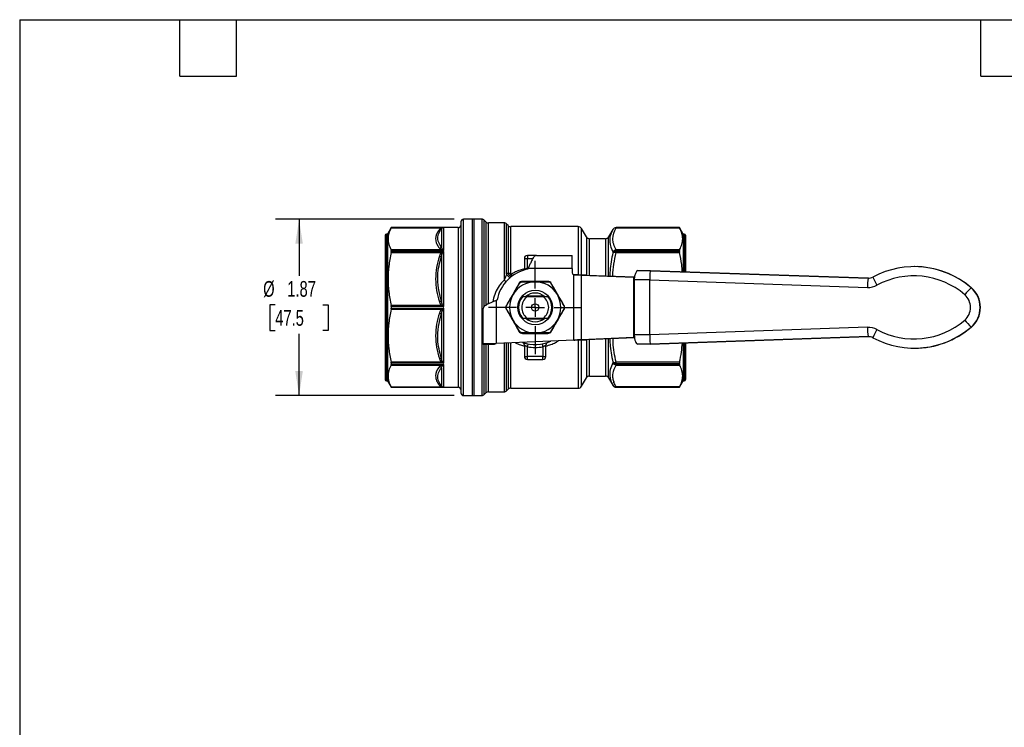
# Model space of a CAD drawing. Header units: inches. Extents: x 0.5 to 21.5, y 0.5 to 16.5.
# Tile 6 of 11: x 0.5 to 10.9, y 9 to 16.5. Entities that reach past the tile are written whole.
import ezdxf

# ---------------------------------------------------------------- set-up
doc = ezdxf.new("R2010")
doc.units = ezdxf.units.IN
doc.header["$LTSCALE"] = 2
doc.header["$MEASUREMENT"] = 0
doc.linetypes.add('SLD-Center', pattern=[0.75, 0.6, -0.05, 0.05, -0.05])
doc.linetypes.add('SLD-Solid', pattern=[0])
doc.layers.add('CENTER', color=40, linetype='SLD-Center')
doc.layers.add('DIMENSIONS', color=140, linetype='SLD-Solid', lineweight=25)
doc.layers.add('TEXT', color=140, linetype='SLD-Solid', lineweight=25)
doc.styles.add('SLDTEXTSTYLE0', font='TXT', dxfattribs={"width": 0.7})
doc.dimstyles.new('SLDDIMSTYLE1', dxfattribs={"dimtxt": 0.169922, "dimasz": 0.26, "dimexe": 0, "dimexo": 0.0625, "dimgap": 0.04248, "dimtad": 0, "dimtih": 1, "dimtoh": 1, "dimrnd": 1e-09, "dimzin": 12, "dimdsep": 46, "dimtxsty": 'SLDTEXTSTYLE0', "dimsah": 1, "dimcen": 0.09, "dimadec": 0, "dimazin": 3, "dimtfac": 1, "dimtofl": 0, "dimtmove": 0, "dimatfit": 3, "dimfxl": 0, "dimfrac": 2, "dimtolj": 1, "dimtzin": 12, "dimarcsym": 0})

# ---------------------------------------------------------------- blocks, each defined once
blk = doc.blocks.new('_D_6')
at = {"layer": 'DIMENSIONS'}
for p, q in [((5.111, 14.383), (3.215, 14.383)), ((3.465, 14.383), (3.465, 13.783)), ((3.212, 13.475), (3.155, 13.475)), ((3.155, 13.475), (3.155, 13.205)), ((3.717, 13.475), (3.774, 13.475)), ((3.774, 13.475), (3.774, 13.205)), ((3.155, 13.205), (3.212, 13.205)), ((3.465, 12.513), (3.465, 13.167)), ((3.774, 13.205), (3.717, 13.205)), ((5.111, 12.513), (3.215, 12.513))]:
    blk.add_line(p, q, dxfattribs=at)
for points in [[(3.465, 14.383), (3.425, 14.123), (3.505, 14.123)], [(3.465, 12.513), (3.505, 12.773), (3.425, 12.773)]]:
    blk.add_solid(points, dxfattribs=at)
at = {"layer": 'DIMENSIONS', "char_height": 0.1667, "attachment_point": 1, "style": 'SLDTEXTSTYLE0'}
for s, insert in [('%%c', (3.084, 13.728)), ('1.87', (3.34, 13.728)), ('47.5', (3.212, 13.42))]:
    blk.add_mtext(s, dxfattribs=dict(at, insert=insert))
blk = doc.blocks.new('SW_CENTERMARKSYMBOL_1')
at = {"layer": 'CENTER', "color": 0}
for p, q in [((0, 0.2), (0, 0.494)), ((-0.2, 0), (-0.494, 0)), ((0, 0), (-0.1, 0)), ((0, 0), (0, 0.1)), ((0, 0), (0, -0.1)), ((0, 0), (0.1, 0)), ((0.2, 0), (0.494, 0)), ((0, -0.2), (0, -0.494))]:
    blk.add_line(p, q, dxfattribs=at)

msp = doc.modelspace()

# ---------------------------------------------------------------- linework, layer by layer
for p, q in [((5.183, 14.356), (5.183, 12.541)), ((5.319, 14.383), (5.211, 14.383)), ((5.211, 12.513), (5.211, 14.383)), ((5.403, 14.383), (5.301, 14.383)), ((5.301, 14.383), (5.301, 13.448)), ((5.319, 14.383), (5.319, 13.806)), ((5.403, 14.383), (5.403, 12.513)), ((5.447, 14.356), (5.431, 14.372)), ((5.431, 13.457), (5.431, 14.372)), ((5.447, 14.356), (5.447, 13.538)), ((5.64, 14.344), (5.475, 14.344)), ((5.475, 13.537), (5.475, 14.344)), ((5.64, 14.344), (5.64, 13.738)), ((5.684, 14.316), (5.667, 14.333)), ((5.667, 13.801), (5.667, 14.333)), ((5.684, 14.316), (5.684, 13.811)), ((4.38, 14.214), (4.38, 12.683)), ((4.404, 14.226), (4.392, 14.226)), ((4.392, 14.226), (4.392, 12.671)), ((4.444, 14.295), (4.404, 14.226)), ((4.404, 14.226), (4.404, 12.671)), ((4.442, 14.292), (4.977, 14.292)), ((5.152, 14.295), (4.444, 14.295)), ((4.444, 14.295), (5, 14.295)), ((4.444, 14.295), (4.444, 14.295)), ((4.977, 14.283), (4.977, 14.088)), ((5, 14.053), (5, 14.295)), ((5.152, 14.295), (5.152, 12.602)), ((6.428, 14.305), (5.711, 14.305)), ((5.711, 13.807), (5.711, 14.305)), ((6.428, 14.305), (6.428, 13.794)), ((6.514, 14.196), (6.462, 14.285)), ((6.462, 13.793), (6.462, 14.285)), ((6.795, 14.275), (6.75, 14.196)), ((6.795, 14.275), (6.795, 14.275)), ((7.502, 14.295), (6.829, 14.295)), ((6.829, 14.292), (6.829, 14.295)), ((7.502, 14.295), (6.829, 14.295)), ((6.829, 14.295), (6.829, 14.295)), ((6.829, 14.292), (7.503, 14.292)), ((7.542, 14.226), (7.502, 14.295)), ((7.502, 14.295), (7.502, 14.295)), ((7.553, 14.226), (7.542, 14.226)), ((7.542, 14.226), (7.542, 13.826)), ((7.553, 14.226), (7.553, 13.826)), ((7.565, 14.214), (7.565, 13.826)), ((6.514, 14.196), (6.514, 13.792)), ((6.716, 14.177), (6.548, 14.177)), ((6.548, 13.79), (6.548, 14.177)), ((6.716, 14.177), (6.716, 13.783)), ((6.75, 13.782), (6.75, 14.196)), ((4.977, 14.059), (4.442, 14.059)), ((4.442, 14.031), (4.977, 14.031)), ((4.444, 14.053), (4.444, 14.041)), ((5, 14.053), (4.444, 14.053)), ((4.444, 14.041), (5, 14.041)), ((5, 13.457), (5, 14.041)), ((6.795, 14.038), (6.795, 14.028)), ((6.829, 14.052), (6.829, 14.06)), ((7.503, 14.06), (6.829, 14.06)), ((6.829, 14.042), (6.829, 14.052)), ((6.829, 14.052), (7.502, 14.052)), ((6.829, 14.03), (6.829, 14.042)), ((7.502, 14.042), (6.829, 14.042)), ((6.829, 14.03), (7.503, 14.03)), ((7.502, 14.042), (7.502, 14.052)), ((4.977, 13.989), (4.977, 13.519)), ((5.857, 13.968), (5.857, 13.848)), ((5.857, 13.968), (5.888, 13.968)), ((5.888, 14), (5.888, 13.968)), ((5.984, 14), (5.888, 14)), ((5.888, 13.865), (5.888, 13.968)), ((5.888, 13.968), (5.947, 13.968)), ((5.984, 14), (6.364, 14)), ((6.364, 13.862), (6.364, 14)), ((5.319, 13.806), (5.319, 12.513)), ((5.9, 13.868), (5.888, 13.865)), ((5.888, 13.865), (5.89, 13.854)), ((5.892, 13.854), (5.898, 13.862)), ((6.364, 13.862), (5.898, 13.862)), ((6.364, 13.862), (6.364, 13.815)), ((6.382, 13.102), (6.382, 13.795)), ((6.383, 13.795), (6.384, 13.795)), ((7.191, 13.838), (7.06, 13.838)), ((9.504, 13.759), (7.191, 13.838)), ((7.194, 13.838), (7.191, 13.838)), ((7.194, 13.838), (9.507, 13.759)), ((9.996, 13.881), (9.994, 13.881)), ((6.46, 13.791), (6.46, 13.106)), ((6.46, 13.791), (7.017, 13.769)), ((6.519, 13.791), (6.46, 13.791)), ((6.519, 13.791), (7.025, 13.771)), ((7.025, 13.769), (7.017, 13.769)), ((7.017, 13.128), (7.017, 13.769)), ((7.017, 13.769), (7.025, 13.769)), ((7.188, 13.74), (7.023, 13.74)), ((7.023, 13.74), (7.023, 13.157)), ((7.188, 13.157), (7.188, 13.74)), ((7.188, 13.74), (9.497, 13.66)), ((9.507, 13.759), (9.504, 13.759)), ((9.507, 13.759), (9.51, 13.758)), ((10.6, 13.657), (10.597, 13.657)), ((5.447, 13.538), (5.447, 13.47)), ((5.475, 13.486), (5.475, 13.537)), ((5.557, 13.521), (5.565, 13.527)), ((5.557, 13.521), (5.557, 13.066)), ((6.065, 13.569), (5.877, 13.569)), ((5.878, 13.569), (6.064, 13.569)), ((6.058, 13.562), (5.883, 13.562)), ((4.977, 13.468), (4.442, 13.468)), ((4.442, 13.428), (4.977, 13.428)), ((5, 13.457), (4.444, 13.457)), ((4.444, 13.457), (4.444, 13.44)), ((4.444, 13.44), (5, 13.44)), ((4.977, 13.378), (4.977, 12.908)), ((5, 12.856), (5, 13.44)), ((5.301, 13.448), (5.301, 12.513)), ((5.42, 13.061), (5.42, 13.436)), ((5.877, 13.328), (6.065, 13.328)), ((6.064, 13.327), (5.878, 13.327)), ((5.883, 13.335), (6.058, 13.335)), ((9.497, 13.237), (7.188, 13.157)), ((10.6, 13.24), (10.597, 13.24)), ((6.382, 13.102), (5.557, 13.066)), ((5.64, 13.069), (5.64, 12.553)), ((5.667, 12.564), (5.667, 13.071)), ((5.684, 13.071), (5.684, 12.581)), ((5.711, 12.592), (5.711, 13.072)), ((6.383, 13.102), (6.384, 13.102)), ((6.428, 13.103), (6.428, 12.592)), ((7.017, 13.128), (6.46, 13.106)), ((6.46, 13.106), (6.519, 13.106)), ((6.462, 12.612), (6.462, 13.104)), ((6.514, 13.105), (6.514, 12.7)), ((7.025, 13.126), (6.519, 13.106)), ((6.548, 12.72), (6.548, 13.107)), ((6.716, 13.113), (6.716, 12.72)), ((6.75, 12.7), (6.75, 13.115)), ((7.017, 13.128), (7.026, 13.128)), ((7.025, 13.128), (7.017, 13.128)), ((7.188, 13.157), (7.023, 13.157)), ((7.191, 13.058), (9.504, 13.138)), ((9.507, 13.138), (7.194, 13.058)), ((7.542, 13.07), (7.542, 12.671)), ((7.553, 13.071), (7.553, 12.671)), ((7.565, 13.071), (7.565, 12.683)), ((9.504, 13.138), (9.507, 13.138)), ((9.51, 13.138), (9.507, 13.138)), ((5.538, 13.061), (5.42, 13.061)), ((5.42, 13.061), (5.42, 13.055)), ((5.538, 13.055), (5.42, 13.055)), ((5.431, 12.525), (5.431, 13.055)), ((5.447, 13.055), (5.447, 12.541)), ((5.475, 12.553), (5.475, 13.055)), ((5.538, 13.061), (5.538, 13.055)), ((5.857, 13.049), (5.857, 12.929)), ((5.888, 12.929), (5.888, 13.031)), ((6.053, 13.031), (6.053, 12.929)), ((6.085, 12.929), (6.085, 13.049)), ((7.191, 13.058), (7.06, 13.058)), ((7.194, 13.058), (7.191, 13.058)), ((9.994, 13.015), (9.996, 13.015)), ((4.977, 12.866), (4.442, 12.866)), ((4.444, 12.856), (4.444, 12.844)), ((5, 12.856), (4.444, 12.856)), ((5.857, 12.929), (5.888, 12.929)), ((6.053, 12.929), (5.888, 12.929)), ((5.888, 12.897), (5.888, 12.929)), ((5.888, 12.897), (6.053, 12.897)), ((6.053, 12.929), (6.085, 12.929)), ((6.053, 12.897), (6.053, 12.929)), ((6.795, 12.868), (6.795, 12.859)), ((7.503, 12.867), (6.829, 12.867)), ((6.829, 12.855), (6.829, 12.867)), ((6.829, 12.855), (7.502, 12.855)), ((6.829, 12.845), (6.829, 12.855)), ((7.502, 12.845), (7.502, 12.855)), ((4.442, 12.837), (4.977, 12.837)), ((4.444, 12.844), (5, 12.844)), ((4.977, 12.809), (4.977, 12.614)), ((5, 12.602), (5, 12.844)), ((6.829, 12.837), (6.829, 12.845)), ((7.502, 12.845), (6.829, 12.845)), ((6.829, 12.837), (7.503, 12.837)), ((4.392, 12.671), (4.404, 12.671)), ((4.404, 12.671), (4.444, 12.602)), ((6.462, 12.612), (6.514, 12.7)), ((6.548, 12.72), (6.716, 12.72)), ((6.75, 12.7), (6.795, 12.622)), ((6.805, 12.661), (6.805, 12.649)), ((6.805, 12.649), (6.809, 12.649)), ((7.502, 12.602), (7.542, 12.671)), ((7.542, 12.671), (7.553, 12.671)), ((4.977, 12.604), (4.442, 12.604)), ((4.444, 12.602), (5.152, 12.602)), ((4.444, 12.602), (4.444, 12.602)), ((5, 12.602), (4.444, 12.602)), ((5.431, 12.525), (5.447, 12.541)), ((5.475, 12.553), (5.64, 12.553)), ((5.667, 12.564), (5.684, 12.581)), ((5.711, 12.592), (6.428, 12.592)), ((6.795, 12.622), (6.795, 12.622)), ((7.503, 12.605), (6.829, 12.605)), ((6.829, 12.602), (6.829, 12.605)), ((6.829, 12.602), (7.502, 12.602)), ((6.829, 12.602), (7.502, 12.602)), ((6.829, 12.602), (6.829, 12.602)), ((7.502, 12.602), (7.502, 12.602)), ((5.211, 12.513), (5.319, 12.513)), ((5.301, 12.513), (5.403, 12.513))]:
    msp.add_line(p, q)
at = {"flags": 128}
for points in [[(6.795, 12.622), (6.798, 12.617), (6.802, 12.614)], [(6.823, 12.602), (6.824, 12.602), (6.829, 12.602)]]:
    msp.add_lwpolyline(points, dxfattribs=at)
for radius in [0.183, 0.0394, 0.00511]:
    msp.add_circle((5.971, 13.448), radius)
for centre, radius, start, end in [((5.152, 14.326), 0.0315, 270, 0), ((5.211, 14.356), 0.0276, 90, 180), ((5.403, 14.344), 0.0394, 45, 90), ((5.475, 14.383), 0.0394, 225, 270), ((5.64, 14.305), 0.0394, 45, 90), ((5.711, 14.344), 0.0394, 225, 270), ((4.392, 14.214), 0.0118, 90, 180), ((6.428, 14.265), 0.0394, 30, 90), ((6.829, 14.255), 0.0394, 90, 150), ((6.829, 14.255), 0.0394, 89.9997, 149.9988), ((7.553, 14.214), 0.0118, 0, 90), ((6.548, 14.216), 0.0394, 210, 270), ((6.716, 14.216), 0.0394, 270, 330), ((6.828, 14.008), 0.044, 87.621, 137.1048), ((6.828, 13.998), 0.0444, 87.564, 136.5377), ((5.888, 13.968), 0.0315, 90, 180), ((5.971, 13.448), 0.413, 100.9806, 169.0194), ((6.384, 13.815), 0.0197, 180, 262.7877), ((9.994, 12.957), 0.924, 49.2284, 118.3919), ((9.996, 12.957), 0.924, 49.2303, 89.9978), ((5.971, 13.448), 0.272, 90, 150), ((5.971, 13.448), 0.272, 30, 90), ((10.209, 13.66), 0.712, 172.0561, 180.0016), ((9.507, 13.857), 0.0983, 268.0225, 298.3928), ((10.25, 14.064), 0.756, 202.8996, 210.2473), ((9.99, 12.957), 0.826, 49.2287, 118.3917), ((5.971, 13.448), 0.153, 90, 132.0084), ((5.971, 13.448), 0.153, 48.9258, 90), ((9.504, 13.857), 0.197, 268.0225, 298.3928), ((11.312, 12.941), 1.012, 134.9357, 140.6376), ((10.417, 13.448), 0.276, 310.7739, 49.2261), ((10.42, 13.448), 0.276, 310.7739, 49.2261), ((5.971, 13.448), 0.272, 150, 210), ((5.971, 13.448), 0.177, 140.291, 219.709), ((5.971, 13.448), 0.143, 127.7074, 232.2926), ((5.971, 13.448), 0.143, 307.7074, 52.2926), ((5.971, 13.448), 0.177, 320.291, 39.709), ((5.971, 13.448), 0.272, 330, 30), ((10.414, 13.448), 0.177, 310.7732, 49.2268), ((5.971, 13.448), 0.272, 210, 270), ((5.971, 13.448), 0.153, 228.7578, 311.129), ((5.971, 13.448), 0.272, 270, 330), ((9.99, 13.94), 0.826, 241.608, 310.7716), ((11.312, 13.956), 1.012, 219.3624, 225.0643), ((9.504, 13.04), 0.197, 61.6072, 91.9775), ((10.209, 13.237), 0.712, 179.9984, 187.9439), ((9.994, 13.94), 0.924, 241.6081, 310.7716), ((10.25, 12.833), 0.756, 149.7527, 157.1004), ((9.996, 13.94), 0.924, 270.0022, 310.7697), ((5.971, 13.448), 0.394, 250.1954, 294.8287), ((9.507, 13.04), 0.0983, 61.6072, 91.9775), ((5.971, 13.448), 0.425, 258.7877, 281.2123), ((5.888, 12.929), 0.0315, 180, 270), ((6.053, 12.929), 0.0315, 270, 0), ((6.828, 12.899), 0.0444, 223.4623, 272.436), ((6.828, 12.889), 0.044, 222.8952, 272.379), ((4.392, 12.683), 0.0118, 180, 270), ((6.548, 12.681), 0.0394, 90, 150), ((6.716, 12.681), 0.0394, 30, 90), ((7.553, 12.683), 0.0118, 270, 0), ((5.152, 12.57), 0.0315, 0, 90), ((5.211, 12.541), 0.0276, 180, 270), ((5.475, 12.513), 0.0394, 90, 135), ((5.64, 12.592), 0.0394, 270, 315), ((5.711, 12.553), 0.0394, 90, 135), ((6.428, 12.631), 0.0394, 270, 330), ((6.829, 12.641), 0.0394, 210.0012, 270.0003), ((5.403, 12.553), 0.0394, 270, 315)]:
    msp.add_arc(centre, radius, start, end)
for centre, ratio, start_param, end_param in [((7.06, 13.74), 0.377152, 0, 1.570796), ((7.191, 13.74), 0.034879, 0, 1.570796), ((7.06, 13.157), 0.377152, 1.570796, 3.141593), ((7.191, 13.157), 0.034879, 1.570796, 3.141593)]:
    msp.add_ellipse(centre, major_axis=(0, 0.0985), ratio=ratio, start_param=start_param, end_param=end_param)
for points, knots in [([(4.442, 14.292), (4.431, 14.272), (4.423, 14.252), (4.412, 14.213), (4.41, 14.195), (4.41, 14.157), (4.412, 14.138), (4.423, 14.1), (4.431, 14.08), (4.442, 14.059)], [0, 0, 0, 0, 0.25, 0.25, 0.5, 0.5, 0.75, 0.75, 1, 1, 1, 1]), ([(4.955, 14.276), (4.929, 14.244), (4.915, 14.21), (4.914, 14.159), (4.918, 14.142), (4.932, 14.109), (4.942, 14.092), (4.955, 14.076)], [0, 0, 0, 0, 0.5, 0.5, 0.75, 0.75, 1, 1, 1, 1]), ([(4.977, 14.088), (4.955, 14.115), (4.922, 14.179), (4.948, 14.246), (4.977, 14.283)], [0, 0, 0, 0, 0.575193, 1.342116, 1.342116, 1.342116, 1.342116]), ([(5, 14.295), (4.999, 14.295), (4.999, 14.295), (4.992, 14.295), (4.984, 14.294), (4.977, 14.292)], [-0.08395482, -0.08395482, -0.08395482, -0.08395482, -0.08246334, -0.08246334, 0, 0, 0, 0]), ([(4.988, 14.292), (4.992, 14.294), (4.996, 14.295), (4.999, 14.295), (5, 14.295), (5, 14.295)], [-0.08395482, -0.08395482, -0.08395482, -0.08395482, -0.00149148, -0.00149148, 0, 0, 0, 0]), ([(6.795, 14.275), (6.771, 14.232), (6.749, 14.153), (6.777, 14.071), (6.795, 14.038)], [0, 0, 0, 0, 0.88516, 1.54903, 1.54903, 1.54903, 1.54903]), ([(6.829, 14.06), (6.819, 14.079), (6.81, 14.098), (6.798, 14.137), (6.795, 14.156), (6.796, 14.215), (6.808, 14.254), (6.829, 14.292)], [0, 0, 0, 0, 0.25, 0.25, 0.5, 0.5, 1, 1, 1, 1]), ([(7.503, 14.06), (7.515, 14.081), (7.523, 14.1), (7.533, 14.139), (7.536, 14.157), (7.536, 14.195), (7.533, 14.213), (7.523, 14.251), (7.515, 14.271), (7.503, 14.292)], [0, 0, 0, 0, 0.25, 0.25, 0.5, 0.5, 0.75, 0.75, 1, 1, 1, 1]), ([(4.442, 14.031), (4.431, 13.981), (4.423, 13.933), (4.412, 13.84), (4.41, 13.795), (4.41, 13.704), (4.412, 13.659), (4.423, 13.566), (4.431, 13.519), (4.442, 13.468)], [0, 0, 0, 0, 0.25, 0.25, 0.5, 0.5, 0.75, 0.75, 1, 1, 1, 1]), ([(4.977, 14.059), (4.984, 14.058), (4.992, 14.056), (4.999, 14.053), (4.999, 14.053), (5, 14.053)], [-0.00149148, -0.00149148, -0.00149148, -0.00149148, 0.08097186, 0.08097186, 0.08246334, 0.08246334, 0.08246334, 0.08246334]), ([(5, 14.041), (4.999, 14.041), (4.999, 14.041), (4.992, 14.038), (4.984, 14.035), (4.977, 14.031)], [-0.08395478, -0.08395478, -0.08395478, -0.08395478, -0.08246738, -0.08246738, 0, 0, 0, 0]), ([(5, 14.053), (5, 14.053), (4.999, 14.053), (4.996, 14.058), (4.992, 14.063), (4.988, 14.067)], [-0.00149148, -0.00149148, -0.00149148, -0.00149148, 0, 0, 0.08246334, 0.08246334, 0.08246334, 0.08246334]), ([(4.988, 14.023), (4.992, 14.029), (4.996, 14.035), (4.999, 14.041), (5, 14.041), (5, 14.041)], [-0.08395478, -0.08395478, -0.08395478, -0.08395478, -0.0014874, -0.0014874, 0, 0, 0, 0]), ([(6.795, 14.028), (6.789, 13.996), (6.775, 13.933), (6.765, 13.851), (6.763, 13.8), (6.763, 13.781)], [0, 0, 0, 0, 0.393608, 0.774694, 1, 1, 1, 1]), ([(6.796, 13.78), (6.796, 13.781), (6.795, 13.824), (6.805, 13.908), (6.821, 13.989), (6.829, 14.03)], [0, 0, 0, 0, 0.014617, 0.50743, 1, 1, 1, 1]), ([(7.532, 13.827), (7.53, 13.852), (7.526, 13.92), (7.512, 13.988), (7.503, 14.03)], [0, 0, 0, 0, 0.372033, 1, 1, 1, 1]), ([(4.955, 13.991), (4.942, 13.952), (4.932, 13.912), (4.918, 13.831), (4.914, 13.79), (4.915, 13.668), (4.929, 13.586), (4.955, 13.509)], [0, 0, 0, 0, 0.25, 0.25, 0.5, 0.5, 1, 1, 1, 1]), ([(4.977, 13.519), (4.948, 13.605), (4.922, 13.765), (4.955, 13.923), (4.977, 13.989)], [0, 0, 0, 0, 0.766914, 1.3421, 1.3421, 1.3421, 1.3421]), ([(5.984, 14), (5.98, 14), (5.976, 13.999), (5.964, 13.993), (5.957, 13.985), (5.942, 13.962), (5.934, 13.947), (5.922, 13.92), (5.917, 13.909), (5.907, 13.886), (5.903, 13.874), (5.898, 13.862)], [0, 0, 0, 0, 0.0789561, 0.0789561, 0.2372305, 0.2372305, 0.3954967, 0.3954967, 0.494179, 0.494179, 0.5928616, 0.5928616, 0.5928616, 0.5928616]), ([(5.667, 13.801), (5.67, 13.798), (5.674, 13.79), (5.683, 13.78), (5.692, 13.773), (5.701, 13.768), (5.706, 13.766), (5.708, 13.766)], [0, 0, 0, 0, 0.225701, 0.45138, 0.677199, 0.903101, 1, 1, 1, 1]), ([(5.857, 13.858), (5.841, 13.854), (5.809, 13.845), (5.761, 13.825), (5.73, 13.807), (5.715, 13.798)], [0, 0, 0, 0, 0.301116, 0.649303, 1, 1, 1, 1]), ([(5.732, 13.782), (5.73, 13.784), (5.725, 13.787), (5.719, 13.794), (5.715, 13.798)], [0, 0, 0, 0, 0.31841, 1, 1, 1, 1]), ([(5.857, 13.848), (5.857, 13.848), (5.857, 13.848), (5.857, 13.848), (5.858, 13.849), (5.859, 13.85), (5.861, 13.851), (5.863, 13.852), (5.866, 13.854), (5.87, 13.857), (5.876, 13.86), (5.882, 13.863), (5.886, 13.865), (5.888, 13.865)], [0, 0, 0, 0, 0.057843, 0.119076, 0.18402, 0.252946, 0.32608, 0.40361, 0.485695, 0.58314, 0.744014, 0.889714, 1, 1, 1, 1]), ([(6.383, 13.795), (6.383, 13.795), (6.383, 13.795), (6.382, 13.795), (6.382, 13.795), (6.382, 13.795)], [0, 0, 0, 0, 0.001719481, 0.001719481, 0.003444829, 0.003444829, 0.003444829, 0.003444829]), ([(6.382, 13.795), (6.382, 13.795), (6.382, 13.795), (6.383, 13.795), (6.384, 13.795), (6.384, 13.795)], [0, 0, 0, 0, 0.003036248, 0.003036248, 0.006077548, 0.006077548, 0.006077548, 0.006077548]), ([(6.46, 13.791), (6.449, 13.792), (6.436, 13.792), (6.41, 13.794), (6.397, 13.794), (6.383, 13.795)], [0, 0, 0, 0, 0.1032592, 0.1032592, 0.2065183, 0.2065183, 0.2065183, 0.2065183]), ([(6.384, 13.795), (6.408, 13.794), (6.431, 13.794), (6.477, 13.792), (6.499, 13.792), (6.519, 13.791)], [0, 0, 0, 0, 0.1805755, 0.1805755, 0.361151, 0.361151, 0.361151, 0.361151]), ([(5.64, 13.738), (5.621, 13.718), (5.586, 13.678), (5.548, 13.606), (5.528, 13.548), (5.524, 13.514), (5.523, 13.508)], [0, 0, 0, 0, 0.3113326, 0.6168981, 0.9226018, 1, 1, 1, 1]), ([(5.64, 13.738), (5.645, 13.734), (5.653, 13.727), (5.66, 13.723), (5.663, 13.721)], [0, 0, 0, 0, 0.582477, 1, 1, 1, 1]), ([(5.799, 13.702), (5.777, 13.664), (5.755, 13.625), (5.71, 13.547), (5.687, 13.508), (5.665, 13.47)], [0, 0, 0, 0, 0.5, 0.5, 1, 1, 1, 1]), ([(5.699, 13.787), (5.703, 13.783), (5.71, 13.778), (5.718, 13.775), (5.72, 13.774)], [0, 0, 0, 0, 0.670992, 1, 1, 1, 1]), ([(5.804, 13.702), (5.802, 13.702), (5.8, 13.703), (5.799, 13.703), (5.799, 13.702)], [0, 0, 0, 0, 0.571429, 1, 1, 1, 1]), ([(5.835, 13.72), (5.835, 13.721), (5.836, 13.723), (5.836, 13.724), (5.837, 13.724)], [0, 0, 0, 0, 0.571429, 1, 1, 1, 1]), ([(6.105, 13.724), (6.061, 13.724), (6.016, 13.724), (5.926, 13.724), (5.88, 13.724), (5.837, 13.724)], [0, 0, 0, 0, 0.5, 0.5, 1, 1, 1, 1]), ([(5.971, 13.72), (5.977, 13.72), (6.023, 13.72), (6.069, 13.72), (6.107, 13.72)], [0.3443637, 0.3443637, 0.3443637, 0.3443637, 0.3936888, 0.6889555, 0.6889555, 0.6889555, 0.6889555]), ([(6.107, 13.72), (6.106, 13.721), (6.106, 13.723), (6.105, 13.724), (6.105, 13.724)], [0, 0, 0, 0, 0.571429, 1, 1, 1, 1]), ([(6.138, 13.702), (6.139, 13.702), (6.141, 13.703), (6.142, 13.703), (6.142, 13.702)], [0, 0, 0, 0, 0.571429, 1, 1, 1, 1]), ([(6.138, 13.702), (6.157, 13.669), (6.18, 13.63), (6.203, 13.59), (6.206, 13.584)], [0, 0, 0, 0, 0.2952697, 0.3444161, 0.3444161, 0.3444161, 0.3444161]), ([(6.277, 13.47), (6.255, 13.508), (6.232, 13.547), (6.187, 13.625), (6.164, 13.664), (6.142, 13.702)], [0, 0, 0, 0, 0.5, 0.5, 1, 1, 1, 1]), ([(5.557, 13.521), (5.548, 13.518), (5.538, 13.514), (5.51, 13.502), (5.492, 13.495), (5.461, 13.479), (5.448, 13.472), (5.432, 13.459), (5.427, 13.455), (5.421, 13.445), (5.42, 13.44), (5.42, 13.436)], [0, 0, 0, 0, 0.0789561, 0.0789561, 0.2372305, 0.2372305, 0.3954967, 0.3954967, 0.494179, 0.494179, 0.5928616, 0.5928616, 0.5928616, 0.5928616]), ([(5.668, 13.466), (5.687, 13.499), (5.709, 13.539), (5.732, 13.579), (5.736, 13.584)], [0, 0, 0, 0, 0.2952697, 0.3444161, 0.3444161, 0.3444161, 0.3444161]), ([(4.442, 13.428), (4.431, 13.378), (4.423, 13.331), (4.412, 13.238), (4.41, 13.192), (4.41, 13.102), (4.412, 13.057), (4.423, 12.964), (4.431, 12.916), (4.442, 12.866)], [0, 0, 0, 0, 0.25, 0.25, 0.5, 0.5, 0.75, 0.75, 1, 1, 1, 1]), ([(4.955, 13.388), (4.929, 13.31), (4.915, 13.229), (4.914, 13.106), (4.918, 13.065), (4.932, 12.985), (4.942, 12.945), (4.955, 12.906)], [0, 0, 0, 0, 0.5, 0.5, 0.75, 0.75, 1, 1, 1, 1]), ([(4.977, 12.908), (4.955, 12.974), (4.922, 13.132), (4.948, 13.291), (4.977, 13.378)], [0, 0, 0, 0, 0.575193, 1.342116, 1.342116, 1.342116, 1.342116]), ([(4.977, 13.468), (4.984, 13.465), (4.992, 13.461), (4.999, 13.457), (4.999, 13.457), (5, 13.457)], [-0.0014874, -0.0014874, -0.0014874, -0.0014874, 0.08097998, 0.08097998, 0.08246738, 0.08246738, 0.08246738, 0.08246738]), ([(5, 13.44), (4.999, 13.44), (4.999, 13.44), (4.992, 13.436), (4.984, 13.432), (4.977, 13.428)], [-0.08395482, -0.08395482, -0.08395482, -0.08395482, -0.08246334, -0.08246334, 0, 0, 0, 0]), ([(5, 13.457), (5, 13.457), (4.999, 13.457), (4.996, 13.465), (4.992, 13.472), (4.988, 13.479)], [-0.0014874, -0.0014874, -0.0014874, -0.0014874, 0, 0, 0.08246738, 0.08246738, 0.08246738, 0.08246738]), ([(4.988, 13.417), (4.992, 13.425), (4.996, 13.432), (4.999, 13.44), (5, 13.44), (5, 13.44)], [-0.08395482, -0.08395482, -0.08395482, -0.08395482, -0.00149148, -0.00149148, 0, 0, 0, 0]), ([(5.665, 13.47), (5.665, 13.47), (5.665, 13.469), (5.667, 13.467), (5.668, 13.466)], [0, 0, 0, 0, 0.428571, 1, 1, 1, 1]), ([(5.665, 13.427), (5.665, 13.427), (5.665, 13.428), (5.667, 13.43), (5.668, 13.43)], [0, 0, 0, 0, 0.428571, 1, 1, 1, 1]), ([(5.665, 13.427), (5.687, 13.389), (5.71, 13.35), (5.755, 13.271), (5.777, 13.232), (5.799, 13.194)], [0, 0, 0, 0, 0.5, 0.5, 1, 1, 1, 1]), ([(6.142, 13.194), (6.164, 13.232), (6.187, 13.271), (6.232, 13.35), (6.255, 13.389), (6.277, 13.427)], [0, 0, 0, 0, 0.5, 0.5, 1, 1, 1, 1]), ([(6.274, 13.466), (6.275, 13.467), (6.276, 13.469), (6.277, 13.47), (6.277, 13.47)], [0, 0, 0, 0, 0.571429, 1, 1, 1, 1]), ([(6.274, 13.43), (6.275, 13.43), (6.276, 13.428), (6.277, 13.427), (6.277, 13.427)], [0, 0, 0, 0, 0.571429, 1, 1, 1, 1]), ([(5.804, 13.195), (5.785, 13.228), (5.762, 13.267), (5.739, 13.307), (5.736, 13.313)], [0, 0, 0, 0, 0.2952697, 0.3445528, 0.3445528, 0.3445528, 0.3445528]), ([(6.206, 13.313), (6.203, 13.307), (6.18, 13.267), (6.157, 13.228), (6.138, 13.195)], [0.3444099, 0.3444099, 0.3444099, 0.3444099, 0.3936929, 0.6889626, 0.6889626, 0.6889626, 0.6889626]), ([(5.799, 13.194), (5.799, 13.194), (5.8, 13.194), (5.802, 13.195), (5.804, 13.195)], [0, 0, 0, 0, 0.428571, 1, 1, 1, 1]), ([(5.837, 13.173), (5.836, 13.173), (5.836, 13.174), (5.835, 13.176), (5.835, 13.177)], [0, 0, 0, 0, 0.428571, 1, 1, 1, 1]), ([(5.837, 13.173), (5.88, 13.173), (5.926, 13.173), (6.016, 13.173), (6.061, 13.173), (6.105, 13.173)], [0, 0, 0, 0, 0.5, 0.5, 1, 1, 1, 1]), ([(6.107, 13.177), (6.069, 13.177), (6.023, 13.177), (5.977, 13.177), (5.971, 13.177)], [0, 0, 0, 0, 0.2952665, 0.3445919, 0.3445919, 0.3445919, 0.3445919]), ([(6.105, 13.173), (6.105, 13.173), (6.106, 13.174), (6.106, 13.176), (6.107, 13.177)], [0, 0, 0, 0, 0.428571, 1, 1, 1, 1]), ([(6.142, 13.194), (6.142, 13.194), (6.141, 13.194), (6.139, 13.195), (6.138, 13.195)], [0, 0, 0, 0, 0.428571, 1, 1, 1, 1]), ([(5.42, 13.061), (5.42, 13.061), (5.42, 13.061), (5.426, 13.062), (5.433, 13.062), (5.452, 13.063), (5.465, 13.063), (5.491, 13.064), (5.504, 13.064), (5.53, 13.065), (5.544, 13.065), (5.557, 13.066)], [0, 0, 0, 0, 0.0682739, 0.0682739, 0.2050778, 0.2050778, 0.3418748, 0.3418748, 0.4465485, 0.4465485, 0.5512219, 0.5512219, 0.5512219, 0.5512219]), ([(5.758, 13.075), (5.76, 13.074), (5.777, 13.064), (5.81, 13.051), (5.842, 13.043), (5.857, 13.039)], [0, 0, 0, 0, 0.051395, 0.571934, 1, 1, 1, 1]), ([(5.857, 13.049), (5.857, 13.055), (5.855, 13.062), (5.847, 13.072), (5.842, 13.076), (5.836, 13.079)], [0, 0, 0, 0, 0.5, 0.5, 1, 1, 1, 1]), ([(5.894, 13.062), (5.894, 13.062), (5.894, 13.059), (5.891, 13.047), (5.89, 13.039), (5.888, 13.031)], [0, 0, 0, 0, 0.5, 0.5, 1, 1, 1, 1]), ([(6.053, 13.031), (6.052, 13.039), (6.05, 13.047), (6.048, 13.059), (6.047, 13.062), (6.047, 13.062)], [0, 0, 0, 0, 0.5, 0.5, 1, 1, 1, 1]), ([(6.085, 13.038), (6.103, 13.044), (6.138, 13.054), (6.183, 13.073), (6.209, 13.088), (6.219, 13.095)], [0, 0, 0, 0, 0.378285, 0.744891, 1, 1, 1, 1]), ([(6.106, 13.079), (6.1, 13.076), (6.094, 13.072), (6.087, 13.062), (6.085, 13.055), (6.085, 13.049)], [0, 0, 0, 0, 0.5, 0.5, 1, 1, 1, 1]), ([(6.382, 13.102), (6.382, 13.102), (6.382, 13.102), (6.383, 13.102), (6.383, 13.102), (6.383, 13.102)], [0, 0, 0, 0, 0.001714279, 0.001714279, 0.003428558, 0.003428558, 0.003428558, 0.003428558]), ([(6.384, 13.102), (6.384, 13.102), (6.383, 13.102), (6.382, 13.102), (6.382, 13.102), (6.382, 13.102)], [0, 0, 0, 0, 0.002996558, 0.002996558, 0.005993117, 0.005993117, 0.005993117, 0.005993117]), ([(6.383, 13.102), (6.397, 13.103), (6.41, 13.103), (6.436, 13.104), (6.449, 13.105), (6.46, 13.106)], [0, 0, 0, 0, 0.1032592, 0.1032592, 0.2065183, 0.2065183, 0.2065183, 0.2065183]), ([(6.519, 13.106), (6.499, 13.105), (6.477, 13.104), (6.431, 13.103), (6.408, 13.103), (6.384, 13.102)], [0, 0, 0, 0, 0.1805755, 0.1805755, 0.361151, 0.361151, 0.361151, 0.361151]), ([(6.763, 13.115), (6.763, 13.097), (6.765, 13.047), (6.775, 12.964), (6.789, 12.901), (6.795, 12.868)], [0, 0, 0, 0, 0.223409, 0.605003, 1, 1, 1, 1]), ([(6.829, 12.867), (6.822, 12.902), (6.808, 12.971), (6.797, 13.054), (6.797, 13.103), (6.797, 13.117)], [0, 0, 0, 0, 0.41845, 0.837413, 1, 1, 1, 1]), ([(7.503, 12.867), (7.511, 12.903), (7.525, 12.97), (7.53, 13.038), (7.533, 13.07)], [0, 0, 0, 0, 0.5357618, 1, 1, 1, 1]), ([(5.888, 13.031), (5.887, 13.032), (5.884, 13.033), (5.88, 13.035), (5.875, 13.037), (5.87, 13.04), (5.867, 13.042), (5.864, 13.044), (5.861, 13.045), (5.859, 13.047), (5.857, 13.049), (5.857, 13.049), (5.857, 13.049)], [0, 0, 0, 0, 0.069388, 0.154004, 0.253882, 0.413946, 0.50974, 0.514735, 0.655453, 0.782484, 0.896861, 1, 1, 1, 1]), ([(6.085, 13.049), (6.085, 13.049), (6.085, 13.049), (6.084, 13.049), (6.084, 13.048), (6.082, 13.047), (6.08, 13.045), (6.076, 13.043), (6.072, 13.04), (6.066, 13.037), (6.059, 13.034), (6.055, 13.032), (6.053, 13.031)], [0, 0, 0, 0, 0.056923, 0.115367, 0.175598, 0.237862, 0.351978, 0.485804, 0.576614, 0.744215, 0.888172, 1, 1, 1, 1]), ([(4.977, 12.866), (4.984, 12.862), (4.992, 12.859), (4.999, 12.856), (4.999, 12.856), (5, 12.856)], [-0.00149148, -0.00149148, -0.00149148, -0.00149148, 0.08097186, 0.08097186, 0.08246334, 0.08246334, 0.08246334, 0.08246334]), ([(5, 12.856), (5, 12.856), (4.999, 12.856), (4.996, 12.861), (4.992, 12.867), (4.988, 12.874)], [-0.00149148, -0.00149148, -0.00149148, -0.00149148, 0, 0, 0.08246334, 0.08246334, 0.08246334, 0.08246334]), ([(6.795, 12.859), (6.771, 12.814), (6.749, 12.733), (6.777, 12.654), (6.795, 12.622)], [0, 0, 0, 0, 0.88516, 1.54903, 1.54903, 1.54903, 1.54903]), ([(4.442, 12.837), (4.431, 12.817), (4.423, 12.797), (4.412, 12.758), (4.41, 12.74), (4.41, 12.702), (4.412, 12.683), (4.423, 12.645), (4.431, 12.625), (4.442, 12.604)], [0, 0, 0, 0, 0.25, 0.25, 0.5, 0.5, 0.75, 0.75, 1, 1, 1, 1]), ([(4.955, 12.821), (4.929, 12.789), (4.915, 12.755), (4.914, 12.704), (4.918, 12.687), (4.932, 12.654), (4.942, 12.637), (4.955, 12.621)], [0, 0, 0, 0, 0.5, 0.5, 0.75, 0.75, 1, 1, 1, 1]), ([(4.977, 12.614), (4.955, 12.642), (4.922, 12.708), (4.948, 12.773), (4.977, 12.809)], [0, 0, 0, 0, 0.575186, 1.3421, 1.3421, 1.3421, 1.3421]), ([(5, 12.844), (4.999, 12.844), (4.999, 12.844), (4.992, 12.841), (4.984, 12.839), (4.977, 12.837)], [-0.08395478, -0.08395478, -0.08395478, -0.08395478, -0.08246738, -0.08246738, 0, 0, 0, 0]), ([(4.988, 12.83), (4.992, 12.834), (4.996, 12.839), (4.999, 12.844), (5, 12.844), (5, 12.844)], [-0.08395478, -0.08395478, -0.08395478, -0.08395478, -0.0014874, -0.0014874, 0, 0, 0, 0]), ([(6.805, 12.661), (6.8, 12.675), (6.797, 12.69), (6.795, 12.72), (6.797, 12.764), (6.813, 12.808), (6.829, 12.837)], [0, 0, 0, 0, 0.25, 0.25, 0.5, 1, 1, 1, 1]), ([(7.503, 12.605), (7.515, 12.626), (7.523, 12.645), (7.533, 12.684), (7.536, 12.702), (7.536, 12.74), (7.533, 12.758), (7.523, 12.797), (7.515, 12.816), (7.503, 12.837)], [0, 0, 0, 0, 0.25, 0.25, 0.5, 0.5, 0.75, 0.75, 1, 1, 1, 1]), ([(4.977, 12.604), (4.984, 12.603), (4.992, 12.602), (4.999, 12.602), (4.999, 12.602), (5, 12.602)], [-0.0014874, -0.0014874, -0.0014874, -0.0014874, 0.08097998, 0.08097998, 0.08246738, 0.08246738, 0.08246738, 0.08246738]), ([(5, 12.602), (5, 12.602), (4.999, 12.602), (4.996, 12.602), (4.992, 12.603), (4.988, 12.605)], [-0.0014874, -0.0014874, -0.0014874, -0.0014874, 0, 0, 0.08246738, 0.08246738, 0.08246738, 0.08246738])]:
    msp.add_open_spline(points, degree=3, knots=knots)
for points in [[(4.442, 14.292), (4.443, 14.294), (4.444, 14.295), (4.444, 14.295)], [(4.977, 14.292), (4.966, 14.288), (4.96, 14.282), (4.955, 14.276)], [(4.955, 14.276), (4.963, 14.275), (4.972, 14.277), (4.977, 14.283)], [(4.977, 14.283), (4.98, 14.286), (4.983, 14.29), (4.988, 14.292)], [(4.988, 14.292), (4.985, 14.291), (4.981, 14.291), (4.977, 14.292)], [(6.829, 14.292), (6.822, 14.292), (6.808, 14.29), (6.799, 14.281), (6.795, 14.275)], [(7.502, 14.295), (7.502, 14.295), (7.502, 14.294), (7.503, 14.292)], [(4.444, 14.053), (4.444, 14.056), (4.443, 14.058), (4.442, 14.059)], [(4.442, 14.031), (4.443, 14.035), (4.444, 14.038), (4.444, 14.041)], [(4.955, 14.076), (4.963, 14.077), (4.972, 14.081), (4.977, 14.088)], [(4.955, 14.076), (4.96, 14.07), (4.966, 14.064), (4.977, 14.059)], [(4.977, 14.031), (4.966, 14.02), (4.96, 14.005), (4.955, 13.991)], [(4.988, 14.067), (4.983, 14.073), (4.98, 14.081), (4.977, 14.088)], [(4.977, 14.059), (4.981, 14.061), (4.985, 14.063), (4.988, 14.067)], [(4.988, 14.023), (4.985, 14.025), (4.981, 14.028), (4.977, 14.031)], [(4.977, 13.989), (4.98, 14.001), (4.983, 14.014), (4.988, 14.023)], [(6.795, 14.038), (6.799, 14.044), (6.808, 14.054), (6.822, 14.059), (6.829, 14.06)], [(6.829, 14.03), (6.822, 14.031), (6.808, 14.032), (6.799, 14.03), (6.795, 14.028)], [(7.503, 14.06), (7.502, 14.058), (7.502, 14.055), (7.502, 14.052)], [(7.502, 14.042), (7.502, 14.039), (7.502, 14.034), (7.503, 14.03)], [(4.955, 13.991), (4.963, 13.989), (4.972, 13.988), (4.977, 13.989)], [(5.667, 13.801), (5.66, 13.784), (5.649, 13.762), (5.64, 13.738)], [(5.684, 13.811), (5.678, 13.808), (5.673, 13.805), (5.667, 13.801)], [(5.684, 13.811), (5.686, 13.803), (5.691, 13.794), (5.699, 13.787)], [(5.711, 13.807), (5.701, 13.807), (5.691, 13.808), (5.684, 13.811)], [(5.715, 13.798), (5.709, 13.793), (5.704, 13.789), (5.699, 13.787)], [(5.715, 13.798), (5.712, 13.8), (5.711, 13.803), (5.711, 13.807)], [(5.736, 13.584), (5.758, 13.624), (5.782, 13.664), (5.804, 13.702)], [(5.837, 13.724), (5.829, 13.724), (5.814, 13.72), (5.803, 13.709), (5.799, 13.702)], [(5.804, 13.702), (5.807, 13.707), (5.816, 13.716), (5.829, 13.72), (5.835, 13.72)], [(5.835, 13.72), (5.879, 13.72), (5.925, 13.72), (5.971, 13.72)], [(6.142, 13.702), (6.139, 13.709), (6.128, 13.72), (6.112, 13.724), (6.105, 13.724)], [(6.107, 13.72), (6.113, 13.72), (6.125, 13.716), (6.135, 13.707), (6.138, 13.702)], [(4.955, 13.509), (4.963, 13.511), (4.972, 13.515), (4.977, 13.519)], [(4.955, 13.509), (4.96, 13.494), (4.966, 13.48), (4.977, 13.468)], [(4.988, 13.479), (4.983, 13.49), (4.98, 13.504), (4.977, 13.519)], [(5.883, 13.562), (5.869, 13.562), (5.853, 13.562), (5.834, 13.562)], [(6.107, 13.562), (6.089, 13.562), (6.073, 13.562), (6.058, 13.562)], [(6.206, 13.584), (6.229, 13.545), (6.252, 13.505), (6.274, 13.466)], [(4.444, 13.457), (4.444, 13.461), (4.443, 13.465), (4.442, 13.468)], [(4.442, 13.428), (4.443, 13.432), (4.444, 13.436), (4.444, 13.44)], [(4.977, 13.428), (4.966, 13.417), (4.96, 13.403), (4.955, 13.388)], [(4.955, 13.388), (4.963, 13.386), (4.972, 13.382), (4.977, 13.378)], [(4.977, 13.468), (4.981, 13.472), (4.985, 13.475), (4.988, 13.479)], [(4.988, 13.417), (4.985, 13.421), (4.981, 13.425), (4.977, 13.428)], [(4.977, 13.378), (4.98, 13.392), (4.983, 13.407), (4.988, 13.417)], [(5.665, 13.47), (5.661, 13.464), (5.657, 13.448), (5.661, 13.433), (5.665, 13.427)], [(5.668, 13.43), (5.665, 13.436), (5.661, 13.448), (5.665, 13.461), (5.668, 13.466)], [(5.736, 13.313), (5.713, 13.352), (5.69, 13.392), (5.668, 13.43)], [(6.274, 13.43), (6.252, 13.392), (6.229, 13.352), (6.206, 13.313)], [(6.274, 13.466), (6.277, 13.461), (6.28, 13.448), (6.277, 13.436), (6.274, 13.43)], [(6.277, 13.427), (6.28, 13.433), (6.284, 13.448), (6.28, 13.464), (6.277, 13.47)], [(5.834, 13.335), (5.853, 13.335), (5.869, 13.335), (5.883, 13.335)], [(6.058, 13.335), (6.073, 13.335), (6.089, 13.335), (6.107, 13.335)], [(5.799, 13.194), (5.803, 13.188), (5.814, 13.177), (5.829, 13.173), (5.837, 13.173)], [(5.835, 13.177), (5.829, 13.177), (5.816, 13.181), (5.807, 13.19), (5.804, 13.195)], [(5.971, 13.177), (5.925, 13.177), (5.879, 13.177), (5.835, 13.177)], [(6.105, 13.173), (6.112, 13.173), (6.128, 13.177), (6.139, 13.188), (6.142, 13.194)], [(6.138, 13.195), (6.135, 13.19), (6.125, 13.181), (6.113, 13.177), (6.107, 13.177)], [(4.444, 12.856), (4.444, 12.859), (4.443, 12.862), (4.442, 12.866)], [(4.955, 12.906), (4.963, 12.908), (4.972, 12.909), (4.977, 12.908)], [(4.955, 12.906), (4.96, 12.891), (4.966, 12.877), (4.977, 12.866)], [(4.988, 12.874), (4.983, 12.883), (4.98, 12.896), (4.977, 12.908)], [(4.977, 12.866), (4.981, 12.869), (4.985, 12.872), (4.988, 12.874)], [(6.795, 12.868), (6.799, 12.867), (6.808, 12.864), (6.822, 12.866), (6.829, 12.867)], [(6.829, 12.837), (6.822, 12.837), (6.808, 12.842), (6.799, 12.853), (6.795, 12.859)], [(7.503, 12.867), (7.502, 12.862), (7.502, 12.858), (7.502, 12.855)], [(4.442, 12.837), (4.443, 12.839), (4.444, 12.841), (4.444, 12.844)], [(4.977, 12.837), (4.966, 12.833), (4.96, 12.827), (4.955, 12.821)], [(4.955, 12.821), (4.963, 12.82), (4.972, 12.815), (4.977, 12.809)], [(4.988, 12.83), (4.985, 12.833), (4.981, 12.836), (4.977, 12.837)], [(4.977, 12.809), (4.98, 12.816), (4.983, 12.824), (4.988, 12.83)], [(7.502, 12.845), (7.502, 12.842), (7.502, 12.839), (7.503, 12.837)], [(6.805, 12.649), (6.805, 12.653), (6.805, 12.657), (6.805, 12.661)], [(6.829, 12.605), (6.821, 12.619), (6.814, 12.634), (6.809, 12.649)], [(4.444, 12.602), (4.444, 12.602), (4.443, 12.603), (4.442, 12.604)], [(4.955, 12.621), (4.963, 12.622), (4.972, 12.619), (4.977, 12.614)], [(4.955, 12.621), (4.96, 12.615), (4.966, 12.609), (4.977, 12.604)], [(4.988, 12.605), (4.983, 12.607), (4.98, 12.611), (4.977, 12.614)], [(4.977, 12.604), (4.981, 12.606), (4.985, 12.606), (4.988, 12.605)], [(6.795, 12.622), (6.799, 12.616), (6.808, 12.607), (6.822, 12.604), (6.829, 12.605)], [(7.503, 12.605), (7.502, 12.603), (7.502, 12.602), (7.502, 12.602)]]:
    msp.add_open_spline(points, degree=3)
at = {"layer": 'TEXT'}
for p, q in [((0.5, 16.5), (21.5, 16.5)), ((0.5, 16.5), (0.5, 0.5)), ((2.2, 15.9), (2.2, 16.5)), ((2.8, 15.9), (2.8, 16.5)), ((10.7, 15.9), (10.7, 16.5)), ((2.2, 15.9), (2.8, 15.9)), ((10.7, 15.9), (11.3, 15.9))]:
    msp.add_line(p, q, dxfattribs=at)

# ---------------------------------------------------------------- block references
at = {"layer": 'CENTER'}
msp.add_blockref('SW_CENTERMARKSYMBOL_1', (5.971, 13.448), dxfattribs=at)

# ---------------------------------------------------------------- dimensions: what is measured, and where the dimension line sits
at = {"layer": 'DIMENSIONS'}
dim = msp.add_linear_dim(base=(3.465, 14.383), p1=(5.211, 12.513), p2=(5.211, 14.383), angle=90, text='%%c<>', dimstyle='SLDDIMSTYLE1', dxfattribs=at)
dim.commit()
dim.dimension.update_dxf_attribs({"geometry": '_D_6', "text_midpoint": (3.465, 13.475), "dimtype": 160})

doc.saveas('drawing.dxf')
